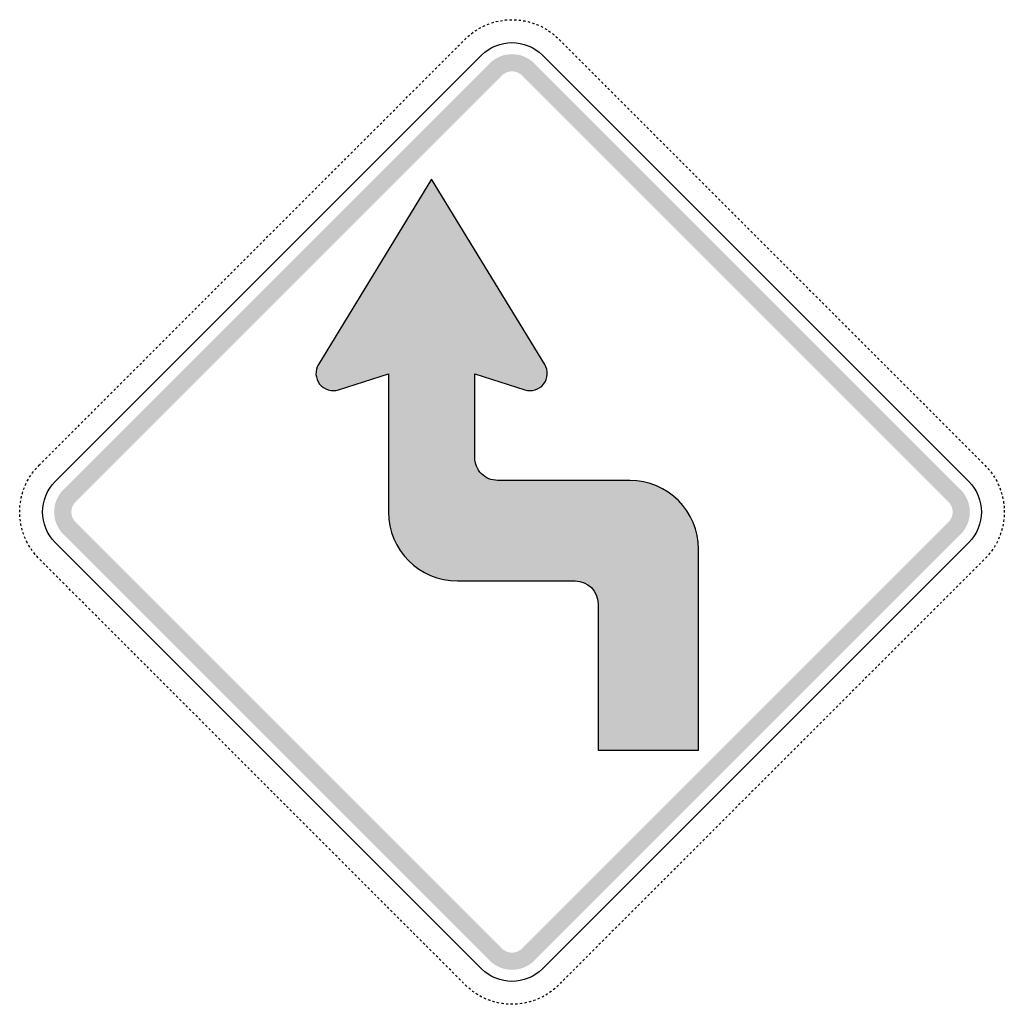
# Model space of a CAD drawing. Header units: inches. Extents: x -20.9 to 20.9, y -20.9 to 20.9.
import ezdxf

# ---------------------------------------------------------------- set-up
doc = ezdxf.new("R2010")
doc.units = ezdxf.units.IN
doc.header["$MEASUREMENT"] = 0

msp = doc.modelspace()

# ---------------------------------------------------------------- hatches: boundary and pattern name
for points in [[(0.95, 19.08), (0.852, 19.169), (0.746, 19.247), (0.633, 19.315), (0.514, 19.372), (0.39, 19.416), (0.262, 19.448), (0.132, 19.467), (0, 19.474), (-0.132, 19.467), (-0.262, 19.448), (-0.39, 19.416), (-0.514, 19.372), (-0.633, 19.315), (-0.746, 19.247), (-0.852, 19.169), (-0.95, 19.08), (-0.432, 18.562), (-0.387, 18.603), (-0.339, 18.638), (-0.288, 18.669), (-0.234, 18.695), (-0.177, 18.715), (-0.119, 18.73), (-0.06, 18.738), (0, 18.741), (0.06, 18.738), (0.119, 18.73), (0.177, 18.715), (0.234, 18.695), (0.288, 18.669), (0.339, 18.638), (0.387, 18.603), (0.432, 18.562), (0.95, 19.08)], [(-18.562, 0.432), (-0.432, 18.562), (-0.95, 19.08), (-19.08, 0.95), (-18.562, 0.432)], [(0.432, 18.562), (18.562, 0.432), (19.08, 0.95), (0.95, 19.08), (0.432, 18.562)], [(-19.08, 0.95), (-19.169, 0.852), (-19.247, 0.746), (-19.315, 0.633), (-19.372, 0.514), (-19.416, 0.39), (-19.448, 0.262), (-19.467, 0.132), (-19.474, 0), (-19.467, -0.132), (-19.448, -0.262), (-19.416, -0.39), (-19.372, -0.514), (-19.315, -0.633), (-19.247, -0.746), (-19.169, -0.852), (-19.08, -0.95), (-18.562, -0.432), (-18.603, -0.387), (-18.638, -0.339), (-18.669, -0.288), (-18.695, -0.234), (-18.715, -0.177), (-18.729, -0.119), (-18.738, -0.06), (-18.741, 0), (-18.738, 0.06), (-18.729, 0.119), (-18.715, 0.177), (-18.695, 0.234), (-18.669, 0.288), (-18.638, 0.339), (-18.603, 0.387), (-18.562, 0.432), (-19.08, 0.95)], [(19.08, -0.95), (19.169, -0.852), (19.248, -0.746), (19.315, -0.633), (19.372, -0.514), (19.416, -0.39), (19.448, -0.262), (19.467, -0.132), (19.474, 0), (19.467, 0.132), (19.448, 0.262), (19.416, 0.39), (19.372, 0.514), (19.315, 0.633), (19.248, 0.746), (19.169, 0.852), (19.08, 0.95), (18.562, 0.432), (18.603, 0.387), (18.638, 0.339), (18.669, 0.288), (18.695, 0.234), (18.715, 0.177), (18.73, 0.119), (18.738, 0.06), (18.741, 0), (18.738, -0.06), (18.73, -0.119), (18.715, -0.177), (18.695, -0.234), (18.669, -0.288), (18.638, -0.339), (18.603, -0.387), (18.562, -0.432), (19.08, -0.95)], [(-0.432, -18.562), (-18.562, -0.432), (-19.08, -0.95), (-0.95, -19.08), (-0.432, -18.562)], [(18.562, -0.432), (0.432, -18.562), (0.95, -19.08), (19.08, -0.95), (18.562, -0.432)], [(-0.95, -19.08), (-0.852, -19.169), (-0.746, -19.247), (-0.633, -19.315), (-0.514, -19.372), (-0.39, -19.416), (-0.262, -19.448), (-0.132, -19.467), (0, -19.474), (0.132, -19.467), (0.262, -19.448), (0.39, -19.416), (0.514, -19.372), (0.633, -19.315), (0.746, -19.247), (0.852, -19.169), (0.95, -19.08), (0.432, -18.562), (0.387, -18.603), (0.339, -18.638), (0.288, -18.669), (0.234, -18.695), (0.177, -18.715), (0.119, -18.73), (0.06, -18.738), (0, -18.741), (-0.06, -18.738), (-0.119, -18.73), (-0.177, -18.715), (-0.234, -18.695), (-0.288, -18.669), (-0.339, -18.638), (-0.387, -18.603), (-0.432, -18.562), (-0.95, -19.08)]]:
    msp.add_hatch(color=7).paths.add_polyline_path(points)
h = msp.add_hatch(color=7)
edge = h.paths.add_edge_path()
edge.add_line((-5.25, 5.883), (-5.25, 0))
edge.add_spline(control_points=[(-5.25, 0), (-5.25, -0.777), (-4.941, -1.523), (-4.392, -2.072), (-3.842, -2.622), (-3.097, -2.93), (-2.32, -2.93)], knot_values=[0, 0, 0, 0, 1, 1, 1, 2, 2, 2, 2], degree=3, periodic=0)
edge.add_line((-2.32, -2.93), (2.686, -2.93))
edge.add_spline(control_points=[(2.686, -2.93), (2.945, -2.93), (3.194, -3.033), (3.377, -3.216), (3.56, -3.4), (3.663, -3.648), (3.663, -3.907)], knot_values=[0, 0, 0, 0, 1, 1, 1, 2, 2, 2, 2], degree=3, periodic=0)
edge.add_line((3.663, -3.907), (3.663, -10.134))
edge.add_line((3.663, -10.134), (7.936, -10.134))
edge.add_line((7.936, -10.134), (7.936, -1.587))
edge.add_spline(control_points=[(7.936, -1.587), (7.936, 0.031), (6.624, 1.343), (5.006, 1.343)], knot_values=[0, 0, 0, 0, 1, 1, 1, 1], degree=3, periodic=0)
edge.add_line((5.006, 1.343), (-0.61, 1.343))
edge.add_spline(control_points=[(-0.61, 1.343), (-0.87, 1.343), (-1.118, 1.446), (-1.301, 1.629), (-1.484, 1.812), (-1.587, 2.061), (-1.587, 2.32)], knot_values=[0, 0, 0, 0, 1, 1, 1, 2, 2, 2, 2], degree=3, periodic=0)
edge.add_line((-1.587, 2.32), (-1.587, 5.883))
edge.add_line((-1.587, 5.883), (0.543, 5.198))
edge.add_spline(control_points=[(0.543, 5.198), (0.835, 5.105), (1.154, 5.202), (1.343, 5.442), (1.532, 5.683), (1.552, 6.016), (1.393, 6.277)], knot_values=[0, 0, 0, 0, 1, 1, 1, 2, 2, 2, 2], degree=3, periodic=0)
edge.add_line((1.393, 6.277), (-3.419, 14.163))
edge.add_line((-3.419, 14.163), (-8.23, 6.277))
edge.add_spline(control_points=[(-8.23, 6.277), (-8.39, 6.016), (-8.37, 5.683), (-8.181, 5.442), (-7.991, 5.202), (-7.672, 5.105), (-7.381, 5.198)], knot_values=[0, 0, 0, 0, 1, 1, 1, 2, 2, 2, 2], degree=3, periodic=0)
edge.add_line((-7.381, 5.198), (-5.25, 5.883))

# ---------------------------------------------------------------- linework, layer by layer
at = {"color": 7}
for p, q in [((-1.406, 20.562), (-1.321, 20.609)), ((-1.234, 20.653), (-1.182, 20.679)), ((-1.182, 20.679), (-1.146, 20.695)), ((-1.056, 20.734), (-0.965, 20.768)), ((-0.872, 20.8), (-0.8, 20.823)), ((-0.8, 20.823), (-0.779, 20.829)), ((-0.685, 20.854), (-0.669, 20.859)), ((-0.669, 20.859), (-0.589, 20.876)), ((-0.494, 20.895), (-0.403, 20.91)), ((-0.403, 20.91), (-0.397, 20.911)), ((-0.3, 20.922), (-0.269, 20.926)), ((-0.269, 20.926), (-0.203, 20.931)), ((-0.106, 20.936), (-0.008, 20.939)), ((0.09, 20.937), (0.135, 20.936)), ((0.135, 20.936), (0.187, 20.932)), ((0.285, 20.924), (0.382, 20.913)), ((0.478, 20.897), (0.536, 20.888)), ((0.536, 20.888), (0.574, 20.879)), ((0.669, 20.858), (0.764, 20.833)), ((0.857, 20.805), (0.929, 20.782)), ((0.929, 20.782), (0.95, 20.774)), ((1.041, 20.739), (1.057, 20.733)), ((1.057, 20.733), (1.131, 20.701)), ((1.22, 20.66), (1.306, 20.618)), ((1.306, 20.618), (1.307, 20.617)), ((1.393, 20.569), (1.427, 20.55)), ((1.427, 20.55), (1.477, 20.519)), ((-2.02, 20.082), (-1.986, 20.116)), ((-1.986, 20.116), (-1.95, 20.15)), ((-1.879, 20.217), (-1.805, 20.281)), ((-1.73, 20.343), (-1.66, 20.396)), ((-1.66, 20.396), (-1.652, 20.402)), ((-1.572, 20.458), (-1.545, 20.476)), ((-1.545, 20.476), (-1.49, 20.511)), ((1.559, 20.467), (1.639, 20.411)), ((1.717, 20.352), (1.772, 20.309)), ((1.772, 20.309), (1.793, 20.291)), ((1.867, 20.228), (1.881, 20.216)), ((1.881, 20.216), (1.939, 20.161)), ((-2.435, 19.668), (-2.366, 19.737)), ((-2.297, 19.806), (-2.227, 19.875)), ((-2.158, 19.944), (-2.089, 20.013)), ((2.009, 20.093), (2.078, 20.024)), ((2.147, 19.955), (2.216, 19.886)), ((2.285, 19.817), (2.354, 19.748)), ((-2.849, 19.253), (-2.78, 19.322)), ((-2.711, 19.391), (-2.642, 19.46)), ((-2.573, 19.529), (-2.504, 19.598)), ((2.424, 19.679), (2.493, 19.61)), ((2.562, 19.541), (2.631, 19.472)), ((2.7, 19.402), (2.769, 19.333)), ((2.838, 19.264), (2.907, 19.195)), ((-3.264, 18.839), (-3.194, 18.908)), ((-3.125, 18.977), (-3.056, 19.046)), ((-2.987, 19.115), (-2.918, 19.184)), ((2.976, 19.126), (3.045, 19.057)), ((3.114, 18.988), (3.183, 18.919)), ((3.252, 18.85), (3.321, 18.781)), ((-3.678, 18.424), (-3.609, 18.493)), ((-3.54, 18.562), (-3.471, 18.631)), ((-3.402, 18.701), (-3.333, 18.77)), ((3.39, 18.712), (3.46, 18.643)), ((3.529, 18.574), (3.598, 18.505)), ((3.667, 18.435), (3.736, 18.366)), ((-4.092, 18.01), (-4.023, 18.079)), ((-3.954, 18.148), (-3.885, 18.217)), ((-3.816, 18.286), (-3.747, 18.355)), ((3.805, 18.297), (3.874, 18.228)), ((3.943, 18.159), (4.012, 18.09)), ((4.081, 18.021), (4.15, 17.952)), ((-4.507, 17.595), (-4.438, 17.665)), ((-4.369, 17.734), (-4.3, 17.803)), ((-4.23, 17.872), (-4.161, 17.941)), ((4.219, 17.883), (4.288, 17.814)), ((4.357, 17.745), (4.427, 17.676)), ((4.496, 17.607), (4.565, 17.538)), ((-4.921, 17.181), (-4.852, 17.25)), ((-4.783, 17.319), (-4.714, 17.388)), ((-4.645, 17.457), (-4.576, 17.526)), ((4.634, 17.469), (4.703, 17.399)), ((4.772, 17.33), (4.841, 17.261)), ((4.91, 17.192), (4.979, 17.123)), ((-5.336, 16.767), (-5.267, 16.836)), ((-5.197, 16.905), (-5.128, 16.974)), ((-5.059, 17.043), (-4.99, 17.112)), ((5.048, 17.054), (5.117, 16.985)), ((5.186, 16.916), (5.255, 16.847)), ((5.324, 16.778), (5.394, 16.709)), ((-5.75, 16.352), (-5.681, 16.421)), ((-5.612, 16.49), (-5.543, 16.559)), ((-5.474, 16.628), (-5.405, 16.698)), ((5.463, 16.64), (5.532, 16.571)), ((5.601, 16.502), (5.67, 16.432)), ((5.739, 16.363), (5.808, 16.294)), ((-6.164, 15.938), (-6.095, 16.007)), ((-6.026, 16.076), (-5.957, 16.145)), ((-5.888, 16.214), (-5.819, 16.283)), ((5.877, 16.225), (5.946, 16.156)), ((6.015, 16.087), (6.084, 16.018)), ((6.153, 15.949), (6.222, 15.88)), ((-6.579, 15.523), (-6.51, 15.592)), ((-6.441, 15.662), (-6.372, 15.731)), ((-6.303, 15.8), (-6.233, 15.869)), ((6.291, 15.811), (6.36, 15.742)), ((6.43, 15.673), (6.499, 15.604)), ((6.568, 15.535), (6.637, 15.466)), ((-6.993, 15.109), (-6.924, 15.178)), ((-6.855, 15.247), (-6.786, 15.316)), ((-6.717, 15.385), (-6.648, 15.454)), ((6.706, 15.396), (6.775, 15.327)), ((6.844, 15.258), (6.913, 15.189)), ((6.982, 15.12), (7.051, 15.051)), ((-7.408, 14.695), (-7.339, 14.764)), ((-7.27, 14.833), (-7.2, 14.902)), ((-7.131, 14.971), (-7.062, 15.04)), ((7.12, 14.982), (7.189, 14.913)), ((7.258, 14.844), (7.327, 14.775)), ((7.397, 14.706), (7.466, 14.637)), ((-7.822, 14.28), (-7.753, 14.349)), ((-7.684, 14.418), (-7.615, 14.487)), ((-7.546, 14.556), (-7.477, 14.625)), ((7.535, 14.568), (7.604, 14.499)), ((7.673, 14.429), (7.742, 14.36)), ((7.811, 14.291), (7.88, 14.222)), ((-8.237, 13.866), (-8.167, 13.935)), ((-8.098, 14.004), (-8.029, 14.073)), ((-7.96, 14.142), (-7.891, 14.211)), ((7.949, 14.153), (8.018, 14.084)), ((8.087, 14.015), (8.156, 13.946)), ((8.225, 13.877), (8.294, 13.808)), ((-8.651, 13.451), (-8.582, 13.52)), ((-8.513, 13.589), (-8.444, 13.658)), ((-8.375, 13.728), (-8.306, 13.797)), ((8.364, 13.739), (8.433, 13.67)), ((8.502, 13.601), (8.571, 13.532)), ((8.64, 13.462), (8.709, 13.393)), ((-9.065, 13.037), (-8.996, 13.106)), ((-8.927, 13.175), (-8.858, 13.244)), ((-8.789, 13.313), (-8.72, 13.382)), ((8.778, 13.324), (8.847, 13.255)), ((8.916, 13.186), (8.985, 13.117)), ((9.054, 13.048), (9.123, 12.979)), ((-9.48, 12.622), (-9.411, 12.692)), ((-9.342, 12.761), (-9.273, 12.83)), ((-9.203, 12.899), (-9.134, 12.968)), ((9.192, 12.91), (9.261, 12.841)), ((9.33, 12.772), (9.4, 12.703)), ((9.469, 12.634), (9.538, 12.565)), ((-9.894, 12.208), (-9.825, 12.277)), ((-9.756, 12.346), (-9.687, 12.415)), ((-9.618, 12.484), (-9.549, 12.553)), ((9.607, 12.496), (9.676, 12.426)), ((9.745, 12.357), (9.814, 12.288)), ((9.883, 12.219), (9.952, 12.15)), ((-10.309, 11.794), (-10.24, 11.863)), ((-10.17, 11.932), (-10.101, 12.001)), ((-10.032, 12.07), (-9.963, 12.139)), ((10.021, 12.081), (10.09, 12.012)), ((10.159, 11.943), (10.228, 11.874)), ((10.297, 11.805), (10.367, 11.736)), ((-10.861, 11.241), (-10.792, 11.31)), ((-10.723, 11.379), (-10.654, 11.448)), ((-10.585, 11.517), (-10.516, 11.586)), ((-10.447, 11.655), (-10.378, 11.725)), ((10.436, 11.667), (10.505, 11.598)), ((10.574, 11.529), (10.643, 11.459)), ((10.712, 11.39), (10.781, 11.321)), ((-11.276, 10.827), (-11.207, 10.896)), ((-11.137, 10.965), (-11.068, 11.034)), ((-10.999, 11.103), (-10.93, 11.172)), ((10.85, 11.252), (10.919, 11.183)), ((10.988, 11.114), (11.057, 11.045)), ((11.126, 10.976), (11.195, 10.907)), ((-11.69, 10.412), (-11.621, 10.481)), ((-11.552, 10.55), (-11.483, 10.619)), ((-11.414, 10.689), (-11.345, 10.758)), ((11.264, 10.838), (11.333, 10.769)), ((11.403, 10.7), (11.472, 10.631)), ((11.541, 10.562), (11.61, 10.492)), ((-12.104, 9.998), (-12.035, 10.067)), ((-11.966, 10.136), (-11.897, 10.205)), ((-11.828, 10.274), (-11.759, 10.343)), ((11.679, 10.423), (11.748, 10.354)), ((11.817, 10.285), (11.886, 10.216)), ((11.955, 10.147), (12.024, 10.078)), ((-12.519, 9.583), (-12.45, 9.652)), ((-12.381, 9.722), (-12.312, 9.791)), ((-12.243, 9.86), (-12.173, 9.929)), ((12.093, 10.009), (12.162, 9.94)), ((12.231, 9.871), (12.3, 9.802)), ((12.37, 9.733), (12.439, 9.664)), ((-12.933, 9.169), (-12.864, 9.238)), ((-12.795, 9.307), (-12.726, 9.376)), ((-12.657, 9.445), (-12.588, 9.514)), ((12.508, 9.595), (12.577, 9.526)), ((12.646, 9.456), (12.715, 9.387)), ((12.784, 9.318), (12.853, 9.249)), ((-13.348, 8.755), (-13.279, 8.824)), ((-13.21, 8.893), (-13.14, 8.962)), ((-13.071, 9.031), (-13.002, 9.1)), ((12.922, 9.18), (12.991, 9.111)), ((13.06, 9.042), (13.129, 8.973)), ((13.198, 8.904), (13.267, 8.835)), ((-13.762, 8.34), (-13.693, 8.409)), ((-13.624, 8.478), (-13.555, 8.547)), ((-13.486, 8.616), (-13.417, 8.685)), ((13.337, 8.766), (13.406, 8.697)), ((13.475, 8.628), (13.544, 8.559)), ((13.613, 8.489), (13.682, 8.42)), ((-14.176, 7.926), (-14.107, 7.995)), ((-14.038, 8.064), (-13.969, 8.133)), ((-13.9, 8.202), (-13.831, 8.271)), ((13.751, 8.351), (13.82, 8.282)), ((13.889, 8.213), (13.958, 8.144)), ((14.027, 8.075), (14.096, 8.006)), ((-14.591, 7.511), (-14.522, 7.58)), ((-14.453, 7.649), (-14.384, 7.719)), ((-14.315, 7.788), (-14.246, 7.857)), ((14.165, 7.937), (14.234, 7.868)), ((14.303, 7.799), (14.373, 7.73)), ((14.442, 7.661), (14.511, 7.592)), ((-15.005, 7.097), (-14.936, 7.166)), ((-14.867, 7.235), (-14.798, 7.304)), ((-14.729, 7.373), (-14.66, 7.442)), ((14.58, 7.523), (14.649, 7.453)), ((14.718, 7.384), (14.787, 7.315)), ((14.856, 7.246), (14.925, 7.177)), ((-15.42, 6.682), (-15.351, 6.752)), ((-15.282, 6.821), (-15.213, 6.89)), ((-15.143, 6.959), (-15.074, 7.028)), ((14.994, 7.108), (15.063, 7.039)), ((15.132, 6.97), (15.201, 6.901)), ((15.27, 6.832), (15.34, 6.763)), ((-15.834, 6.268), (-15.765, 6.337)), ((-15.696, 6.406), (-15.627, 6.475)), ((-15.558, 6.544), (-15.489, 6.613)), ((15.409, 6.694), (15.478, 6.625)), ((15.547, 6.556), (15.616, 6.486)), ((15.685, 6.417), (15.754, 6.348)), ((-16.249, 5.854), (-16.18, 5.923)), ((-16.11, 5.992), (-16.041, 6.061)), ((-15.972, 6.13), (-15.903, 6.199)), ((15.823, 6.279), (15.892, 6.21)), ((15.961, 6.141), (16.03, 6.072)), ((16.099, 6.003), (16.168, 5.934)), ((16.237, 5.865), (16.306, 5.796)), ((-16.663, 5.439), (-16.594, 5.508)), ((-16.525, 5.577), (-16.456, 5.646)), ((-16.387, 5.716), (-16.318, 5.785)), ((16.376, 5.727), (16.445, 5.658)), ((16.514, 5.589), (16.583, 5.519)), ((16.652, 5.45), (16.721, 5.381)), ((-17.077, 5.025), (-17.008, 5.094)), ((-16.939, 5.163), (-16.87, 5.232)), ((-16.801, 5.301), (-16.732, 5.37)), ((16.79, 5.312), (16.859, 5.243)), ((16.928, 5.174), (16.997, 5.105)), ((17.066, 5.036), (17.135, 4.967)), ((-17.492, 4.61), (-17.423, 4.679)), ((-17.354, 4.749), (-17.285, 4.818)), ((-17.216, 4.887), (-17.146, 4.956)), ((17.204, 4.898), (17.273, 4.829)), ((17.343, 4.76), (17.412, 4.691)), ((17.481, 4.622), (17.55, 4.553)), ((-17.906, 4.196), (-17.837, 4.265)), ((-17.768, 4.334), (-17.699, 4.403)), ((-17.63, 4.472), (-17.561, 4.541)), ((17.619, 4.483), (17.688, 4.414)), ((17.757, 4.345), (17.826, 4.276)), ((17.895, 4.207), (17.964, 4.138)), ((-18.321, 3.782), (-18.252, 3.851)), ((-18.183, 3.92), (-18.113, 3.989)), ((-18.044, 4.058), (-17.975, 4.127)), ((18.033, 4.069), (18.102, 4)), ((18.171, 3.931), (18.24, 3.862)), ((18.31, 3.793), (18.379, 3.724)), ((-18.735, 3.367), (-18.666, 3.436)), ((-18.597, 3.505), (-18.528, 3.574)), ((-18.459, 3.643), (-18.39, 3.712)), ((18.448, 3.655), (18.517, 3.586)), ((18.586, 3.516), (18.655, 3.447)), ((18.724, 3.378), (18.793, 3.309)), ((-19.149, 2.953), (-19.08, 3.022)), ((-19.011, 3.091), (-18.942, 3.16)), ((-18.873, 3.229), (-18.804, 3.298)), ((18.862, 3.24), (18.931, 3.171)), ((19, 3.102), (19.069, 3.033)), ((19.138, 2.964), (19.207, 2.895)), ((-19.564, 2.538), (-19.495, 2.607)), ((-19.426, 2.676), (-19.357, 2.746)), ((-19.288, 2.815), (-19.219, 2.884)), ((19.276, 2.826), (19.346, 2.757)), ((19.415, 2.688), (19.484, 2.619)), ((19.553, 2.55), (19.622, 2.48)), ((-19.978, 2.124), (-19.909, 2.193)), ((-19.84, 2.262), (-19.771, 2.331)), ((-19.702, 2.4), (-19.633, 2.469)), ((19.691, 2.411), (19.76, 2.342)), ((19.829, 2.273), (19.898, 2.204)), ((19.967, 2.135), (20.036, 2.066)), ((-20.396, 1.66), (-20.351, 1.718)), ((-20.29, 1.794), (-20.227, 1.868)), ((-20.16, 1.94), (-20.116, 1.986)), ((-20.116, 1.986), (-20.047, 2.055)), ((20.105, 1.997), (20.117, 1.986)), ((20.117, 1.986), (20.173, 1.926)), ((20.239, 1.854), (20.303, 1.78)), ((20.363, 1.703), (20.396, 1.66)), ((-20.616, 1.309), (-20.569, 1.394)), ((-20.519, 1.478), (-20.476, 1.545)), ((-20.476, 1.545), (-20.466, 1.56)), ((-20.41, 1.64), (-20.396, 1.66)), ((20.396, 1.66), (20.421, 1.625)), ((20.477, 1.545), (20.528, 1.462)), ((20.578, 1.378), (20.618, 1.306)), ((20.618, 1.306), (20.625, 1.292)), ((-20.823, 0.8), (-20.804, 0.858)), ((-20.773, 0.951), (-20.739, 1.042)), ((-20.701, 1.132), (-20.679, 1.182)), ((-20.679, 1.182), (-20.66, 1.221)), ((20.668, 1.204), (20.679, 1.182)), ((20.679, 1.182), (20.708, 1.115)), ((20.745, 1.025), (20.78, 0.934)), ((20.81, 0.841), (20.823, 0.8)), ((-20.91, 0.403), (-20.897, 0.479)), ((-20.879, 0.575), (-20.859, 0.669)), ((-20.859, 0.669), (-20.858, 0.671)), ((-20.833, 0.765), (-20.823, 0.8)), ((20.823, 0.8), (20.838, 0.747)), ((20.862, 0.653), (20.883, 0.557)), ((20.9, 0.461), (20.91, 0.403)), ((-20.939, 0), (-20.937, 0.091)), ((-20.932, 0.189), (-20.926, 0.269)), ((-20.926, 0.269), (-20.924, 0.286)), ((-20.912, 0.383), (-20.91, 0.403)), ((20.91, 0.403), (20.915, 0.365)), ((20.926, 0.268), (20.933, 0.17)), ((20.937, 0.073), (20.939, 0)), ((-20.939, -0.007), (-20.939, 0)), ((-20.936, -0.135), (-20.937, -0.104)), ((-20.931, -0.202), (-20.936, -0.135)), ((-20.911, -0.396), (-20.923, -0.299)), ((20.91, -0.403), (20.908, -0.414)), ((20.92, -0.317), (20.91, -0.403)), ((20.936, -0.135), (20.93, -0.22)), ((20.936, -0.123), (20.936, -0.135)), ((20.939, 0), (20.938, -0.025)), ((-20.888, -0.536), (-20.895, -0.492)), ((-20.876, -0.588), (-20.888, -0.536)), ((-20.829, -0.778), (-20.855, -0.683)), ((20.85, -0.701), (20.824, -0.796)), ((20.888, -0.536), (20.872, -0.606)), ((20.892, -0.511), (20.888, -0.536)), ((-20.782, -0.929), (-20.8, -0.871)), ((-20.769, -0.963), (-20.782, -0.929)), ((-20.733, -1.057), (-20.734, -1.055)), ((-20.695, -1.144), (-20.733, -1.057)), ((-20.618, -1.306), (-20.654, -1.233)), ((20.646, -1.249), (20.618, -1.306)), ((20.727, -1.072), (20.688, -1.161)), ((20.782, -0.929), (20.762, -0.981)), ((20.795, -0.889), (20.782, -0.929)), ((-20.61, -1.32), (-20.618, -1.306)), ((-20.55, -1.427), (-20.562, -1.405)), ((-20.512, -1.489), (-20.55, -1.427)), ((-20.403, -1.651), (-20.458, -1.571)), ((20.396, -1.66), (20.392, -1.666)), ((20.448, -1.586), (20.396, -1.66)), ((20.55, -1.427), (20.502, -1.504)), ((20.553, -1.421), (20.55, -1.427)), ((20.618, -1.306), (20.601, -1.336)), ((-20.309, -1.772), (-20.343, -1.729)), ((-20.282, -1.804), (-20.309, -1.772)), ((-20.216, -1.881), (-20.218, -1.878)), ((-20.151, -1.949), (-20.216, -1.881)), ((-20.014, -2.088), (-20.083, -2.019)), ((20.07, -2.032), (20.001, -2.101)), ((20.206, -1.892), (20.138, -1.963)), ((20.309, -1.772), (20.27, -1.818)), ((20.332, -1.743), (20.309, -1.772)), ((-19.876, -2.227), (-19.945, -2.157)), ((-19.738, -2.365), (-19.807, -2.296)), ((-19.599, -2.503), (-19.668, -2.434)), ((19.655, -2.447), (19.586, -2.516)), ((19.794, -2.309), (19.725, -2.378)), ((19.932, -2.171), (19.863, -2.24)), ((-19.461, -2.641), (-19.53, -2.572)), ((-19.323, -2.779), (-19.392, -2.71)), ((-19.185, -2.917), (-19.254, -2.848)), ((19.241, -2.861), (19.172, -2.93)), ((19.379, -2.723), (19.31, -2.792)), ((19.517, -2.585), (19.448, -2.654)), ((-19.047, -3.055), (-19.116, -2.986)), ((-18.909, -3.194), (-18.978, -3.124)), ((-18.771, -3.332), (-18.84, -3.263)), ((18.827, -3.276), (18.758, -3.345)), ((18.965, -3.138), (18.896, -3.207)), ((19.103, -2.999), (19.034, -3.068)), ((-18.632, -3.47), (-18.701, -3.401)), ((-18.494, -3.608), (-18.563, -3.539)), ((-18.356, -3.746), (-18.425, -3.677)), ((18.412, -3.69), (18.343, -3.759)), ((18.55, -3.552), (18.481, -3.621)), ((18.688, -3.414), (18.619, -3.483)), ((-18.218, -3.884), (-18.287, -3.815)), ((-18.08, -4.022), (-18.149, -3.953)), ((-17.942, -4.161), (-18.011, -4.091)), ((17.998, -4.105), (17.929, -4.174)), ((18.136, -3.966), (18.067, -4.035)), ((18.274, -3.828), (18.205, -3.897)), ((-17.804, -4.299), (-17.873, -4.23)), ((-17.665, -4.437), (-17.734, -4.368)), ((-17.527, -4.575), (-17.596, -4.506)), ((17.583, -4.519), (17.514, -4.588)), ((17.721, -4.381), (17.652, -4.45)), ((17.86, -4.243), (17.791, -4.312)), ((-17.389, -4.713), (-17.458, -4.644)), ((-17.251, -4.851), (-17.32, -4.782)), ((-17.113, -4.989), (-17.182, -4.92)), ((17.169, -4.933), (17.1, -5.002)), ((17.307, -4.795), (17.238, -4.864)), ((17.445, -4.657), (17.376, -4.726)), ((-16.975, -5.127), (-17.044, -5.058)), ((-16.837, -5.266), (-16.906, -5.197)), ((-16.698, -5.404), (-16.768, -5.335)), ((16.755, -5.348), (16.685, -5.417)), ((16.893, -5.21), (16.824, -5.279)), ((17.031, -5.071), (16.962, -5.141)), ((-16.56, -5.542), (-16.629, -5.473)), ((-16.422, -5.68), (-16.491, -5.611)), ((-16.284, -5.818), (-16.353, -5.749)), ((16.34, -5.762), (16.271, -5.831)), ((16.478, -5.624), (16.409, -5.693)), ((16.616, -5.486), (16.547, -5.555)), ((-16.146, -5.956), (-16.215, -5.887)), ((-16.008, -6.094), (-16.077, -6.025)), ((-15.87, -6.233), (-15.939, -6.164)), ((15.926, -6.177), (15.857, -6.246)), ((16.064, -6.038), (15.995, -6.108)), ((16.202, -5.9), (16.133, -5.969)), ((-15.731, -6.371), (-15.801, -6.302)), ((-15.593, -6.509), (-15.662, -6.44)), ((-15.455, -6.647), (-15.524, -6.578)), ((15.511, -6.591), (15.442, -6.66)), ((15.649, -6.453), (15.58, -6.522)), ((15.788, -6.315), (15.718, -6.384)), ((-15.317, -6.785), (-15.386, -6.716)), ((-15.179, -6.923), (-15.248, -6.854)), ((-15.041, -7.061), (-15.11, -6.992)), ((15.097, -7.005), (15.028, -7.074)), ((15.235, -6.867), (15.166, -6.936)), ((15.373, -6.729), (15.304, -6.798)), ((-14.903, -7.2), (-14.972, -7.13)), ((-14.765, -7.338), (-14.834, -7.269)), ((-14.626, -7.476), (-14.695, -7.407)), ((14.682, -7.42), (14.613, -7.489)), ((14.821, -7.282), (14.752, -7.351)), ((14.959, -7.144), (14.89, -7.213)), ((-14.488, -7.614), (-14.557, -7.545)), ((-14.35, -7.752), (-14.419, -7.683)), ((-14.212, -7.89), (-14.281, -7.821)), ((14.268, -7.834), (14.199, -7.903)), ((14.406, -7.696), (14.337, -7.765)), ((14.544, -7.558), (14.475, -7.627)), ((-14.074, -8.028), (-14.143, -7.959)), ((-13.936, -8.167), (-14.005, -8.097)), ((-13.798, -8.305), (-13.867, -8.236)), ((-13.659, -8.443), (-13.728, -8.374)), ((13.854, -8.249), (13.785, -8.318)), ((13.992, -8.111), (13.923, -8.18)), ((14.13, -7.972), (14.061, -8.041)), ((-13.521, -8.581), (-13.59, -8.512)), ((-13.383, -8.719), (-13.452, -8.65)), ((-13.245, -8.857), (-13.314, -8.788)), ((13.439, -8.663), (13.37, -8.732)), ((13.577, -8.525), (13.508, -8.594)), ((13.715, -8.387), (13.646, -8.456)), ((-13.107, -8.995), (-13.176, -8.926)), ((-12.969, -9.134), (-13.038, -9.064)), ((-12.831, -9.272), (-12.9, -9.203)), ((13.025, -9.078), (12.956, -9.147)), ((13.163, -8.939), (13.094, -9.008)), ((13.301, -8.801), (13.232, -8.87)), ((-12.692, -9.41), (-12.761, -9.341)), ((-12.554, -9.548), (-12.623, -9.479)), ((-12.416, -9.686), (-12.485, -9.617)), ((12.472, -9.63), (12.403, -9.699)), ((12.61, -9.492), (12.541, -9.561)), ((12.748, -9.354), (12.679, -9.423)), ((12.887, -9.216), (12.818, -9.285)), ((-12.278, -9.824), (-12.347, -9.755)), ((-12.14, -9.962), (-12.209, -9.893)), ((-12.002, -10.1), (-12.071, -10.031)), ((12.058, -10.044), (11.989, -10.114)), ((12.196, -9.906), (12.127, -9.975)), ((12.334, -9.768), (12.265, -9.837)), ((-11.864, -10.239), (-11.933, -10.17)), ((-11.725, -10.377), (-11.795, -10.308)), ((-11.587, -10.515), (-11.656, -10.446)), ((11.643, -10.459), (11.574, -10.528)), ((11.782, -10.321), (11.712, -10.39)), ((11.92, -10.183), (11.851, -10.252)), ((-11.449, -10.653), (-11.518, -10.584)), ((-11.311, -10.791), (-11.38, -10.722)), ((-11.173, -10.929), (-11.242, -10.86)), ((11.229, -10.873), (11.16, -10.942)), ((11.367, -10.735), (11.298, -10.804)), ((11.505, -10.597), (11.436, -10.666)), ((-11.035, -11.067), (-11.104, -10.998)), ((-10.897, -11.206), (-10.966, -11.137)), ((-10.758, -11.344), (-10.828, -11.275)), ((10.815, -11.288), (10.745, -11.357)), ((10.953, -11.15), (10.884, -11.219)), ((11.091, -11.011), (11.022, -11.081)), ((-10.62, -11.482), (-10.689, -11.413)), ((-10.482, -11.62), (-10.551, -11.551)), ((-10.344, -11.758), (-10.413, -11.689)), ((10.4, -11.702), (10.331, -11.771)), ((10.538, -11.564), (10.469, -11.633)), ((10.676, -11.426), (10.607, -11.495)), ((-10.206, -11.896), (-10.275, -11.827)), ((-10.068, -12.034), (-10.137, -11.965)), ((-9.93, -12.173), (-9.999, -12.104)), ((9.986, -12.117), (9.917, -12.186)), ((10.124, -11.978), (10.055, -12.047)), ((10.262, -11.84), (10.193, -11.909)), ((-9.792, -12.311), (-9.861, -12.242)), ((-9.653, -12.449), (-9.722, -12.38)), ((-9.515, -12.587), (-9.584, -12.518)), ((9.571, -12.531), (9.502, -12.6)), ((9.709, -12.393), (9.64, -12.462)), ((9.848, -12.255), (9.778, -12.324)), ((-9.377, -12.725), (-9.446, -12.656)), ((-9.239, -12.863), (-9.308, -12.794)), ((-9.101, -13.001), (-9.17, -12.932)), ((9.157, -12.945), (9.088, -13.014)), ((9.295, -12.807), (9.226, -12.876)), ((9.433, -12.669), (9.364, -12.738)), ((-8.963, -13.14), (-9.032, -13.07)), ((-8.825, -13.278), (-8.894, -13.209)), ((-8.686, -13.416), (-8.755, -13.347)), ((8.742, -13.36), (8.673, -13.429)), ((8.881, -13.222), (8.812, -13.291)), ((9.019, -13.084), (8.95, -13.153)), ((-8.548, -13.554), (-8.617, -13.485)), ((-8.41, -13.692), (-8.479, -13.623)), ((-8.272, -13.83), (-8.341, -13.761)), ((8.328, -13.774), (8.259, -13.843)), ((8.466, -13.636), (8.397, -13.705)), ((8.604, -13.498), (8.535, -13.567)), ((-8.134, -13.968), (-8.203, -13.899)), ((-7.996, -14.107), (-8.065, -14.037)), ((-7.858, -14.245), (-7.927, -14.176)), ((7.914, -14.189), (7.845, -14.258)), ((8.052, -14.051), (7.983, -14.12)), ((8.19, -13.912), (8.121, -13.981)), ((-7.719, -14.383), (-7.788, -14.314)), ((-7.581, -14.521), (-7.65, -14.452)), ((-7.443, -14.659), (-7.512, -14.59)), ((7.499, -14.603), (7.43, -14.672)), ((7.637, -14.465), (7.568, -14.534)), ((7.775, -14.327), (7.706, -14.396)), ((-7.305, -14.797), (-7.374, -14.728)), ((-7.167, -14.935), (-7.236, -14.866)), ((-7.029, -15.073), (-7.098, -15.004)), ((7.085, -15.017), (7.016, -15.087)), ((7.223, -14.879), (7.154, -14.948)), ((7.361, -14.741), (7.292, -14.81)), ((-6.891, -15.212), (-6.96, -15.143)), ((-6.752, -15.35), (-6.822, -15.281)), ((-6.614, -15.488), (-6.683, -15.419)), ((6.67, -15.432), (6.601, -15.501)), ((6.809, -15.294), (6.739, -15.363)), ((6.947, -15.156), (6.878, -15.225)), ((-6.476, -15.626), (-6.545, -15.557)), ((-6.338, -15.764), (-6.407, -15.695)), ((-6.2, -15.902), (-6.269, -15.833)), ((6.256, -15.846), (6.187, -15.915)), ((6.394, -15.708), (6.325, -15.777)), ((6.532, -15.57), (6.463, -15.639)), ((-6.062, -16.04), (-6.131, -15.971)), ((-5.924, -16.179), (-5.993, -16.11)), ((-5.785, -16.317), (-5.855, -16.248)), ((5.842, -16.261), (5.772, -16.33)), ((5.98, -16.123), (5.911, -16.192)), ((6.118, -15.984), (6.049, -16.054)), ((-5.647, -16.455), (-5.716, -16.386)), ((-5.509, -16.593), (-5.578, -16.524)), ((-5.371, -16.731), (-5.44, -16.662)), ((5.427, -16.675), (5.358, -16.744)), ((5.565, -16.537), (5.496, -16.606)), ((5.703, -16.399), (5.634, -16.468)), ((-5.233, -16.869), (-5.302, -16.8)), ((-5.095, -17.007), (-5.164, -16.938)), ((-4.957, -17.146), (-5.026, -17.077)), ((5.013, -17.09), (4.944, -17.159)), ((5.151, -16.951), (5.082, -17.02)), ((5.289, -16.813), (5.22, -16.882)), ((-4.819, -17.284), (-4.888, -17.215)), ((-4.68, -17.422), (-4.749, -17.353)), ((-4.542, -17.56), (-4.611, -17.491)), ((4.598, -17.504), (4.529, -17.573)), ((4.736, -17.366), (4.667, -17.435)), ((4.875, -17.228), (4.805, -17.297)), ((-4.404, -17.698), (-4.473, -17.629)), ((-4.266, -17.836), (-4.335, -17.767)), ((-4.128, -17.974), (-4.197, -17.905)), ((4.184, -17.918), (4.115, -17.987)), ((4.322, -17.78), (4.253, -17.849)), ((4.46, -17.642), (4.391, -17.711)), ((-3.99, -18.113), (-4.059, -18.043)), ((-3.852, -18.251), (-3.921, -18.182)), ((-3.713, -18.389), (-3.782, -18.32)), ((3.769, -18.333), (3.7, -18.402)), ((3.908, -18.195), (3.839, -18.264)), ((4.046, -18.057), (3.977, -18.126)), ((-3.575, -18.527), (-3.644, -18.458)), ((-3.437, -18.665), (-3.506, -18.596)), ((-3.299, -18.803), (-3.368, -18.734)), ((3.355, -18.747), (3.286, -18.816)), ((3.493, -18.609), (3.424, -18.678)), ((3.631, -18.471), (3.562, -18.54)), ((-3.161, -18.941), (-3.23, -18.872)), ((-3.023, -19.08), (-3.092, -19.01)), ((-2.885, -19.218), (-2.954, -19.149)), ((2.941, -19.162), (2.872, -19.231)), ((3.079, -19.024), (3.01, -19.093)), ((3.217, -18.885), (3.148, -18.954)), ((-2.746, -19.356), (-2.815, -19.287)), ((-2.608, -19.494), (-2.677, -19.425)), ((-2.47, -19.632), (-2.539, -19.563)), ((2.526, -19.576), (2.457, -19.645)), ((2.664, -19.438), (2.595, -19.507)), ((2.802, -19.3), (2.733, -19.369)), ((-2.332, -19.77), (-2.401, -19.701)), ((-2.194, -19.908), (-2.263, -19.839)), ((-2.056, -20.046), (-2.125, -19.977)), ((2.112, -19.99), (2.043, -20.06)), ((2.25, -19.852), (2.181, -19.921)), ((2.388, -19.714), (2.319, -19.783)), ((-1.986, -20.116), (-1.987, -20.116)), ((-1.916, -20.183), (-1.986, -20.116)), ((-1.772, -20.309), (-1.843, -20.248)), ((-1.769, -20.312), (-1.772, -20.309)), ((-1.66, -20.396), (-1.692, -20.372)), ((-1.613, -20.429), (-1.66, -20.396)), ((-1.45, -20.536), (-1.532, -20.484)), ((1.517, -20.494), (1.434, -20.546)), ((1.66, -20.396), (1.598, -20.44)), ((1.677, -20.383), (1.66, -20.396)), ((1.772, -20.309), (1.755, -20.323)), ((1.829, -20.26), (1.772, -20.309)), ((1.973, -20.128), (1.903, -20.196)), ((-1.306, -20.618), (-1.365, -20.585)), ((-1.279, -20.631), (-1.306, -20.618)), ((-1.182, -20.679), (-1.191, -20.674)), ((-1.102, -20.714), (-1.182, -20.679)), ((-0.929, -20.782), (-1.012, -20.75)), ((-0.92, -20.784), (-0.929, -20.782)), ((-0.8, -20.823), (-0.827, -20.814)), ((-0.733, -20.841), (-0.8, -20.823)), ((-0.543, -20.886), (-0.638, -20.865)), ((-0.403, -20.91), (-0.447, -20.903)), ((-0.35, -20.916), (-0.403, -20.91)), ((-0.156, -20.934), (-0.253, -20.927)), ((0, -20.939), (-0.058, -20.938)), ((0.04, -20.938), (0, -20.939)), ((0.235, -20.929), (0.137, -20.936)), ((0.403, -20.91), (0.332, -20.919)), ((0.429, -20.906), (0.403, -20.91)), ((0.536, -20.888), (0.525, -20.89)), ((0.62, -20.869), (0.536, -20.888)), ((0.8, -20.823), (0.715, -20.846)), ((0.81, -20.82), (0.8, -20.823)), ((0.929, -20.782), (0.902, -20.79)), ((0.994, -20.757), (0.929, -20.782)), ((1.175, -20.682), (1.085, -20.721)), ((1.306, -20.618), (1.262, -20.639)), ((1.349, -20.594), (1.306, -20.618))]:
    msp.add_line(p, q, dxfattribs=at)
for points in [[(-19.426, 1.295), (-1.295, 19.426)], [(1.295, 19.426), (19.426, 1.295)], [(1.393, 6.277), (-3.419, 14.163), (-8.23, 6.277)], [(-7.381, 5.198), (-5.25, 5.883)], [(-5.25, 5.883), (-5.25, 0)], [(-1.587, 2.32), (-1.587, 5.883), (0.543, 5.198)], [(5.006, 1.343), (-0.61, 1.343)], [(-1.295, -19.426), (-19.426, -1.295)], [(19.426, -1.295), (1.295, -19.426)], [(3.663, -3.907), (3.663, -10.134), (7.936, -10.134), (7.936, -1.587)], [(-2.32, -2.93), (2.686, -2.93)]]:
    msp.add_lwpolyline(points, dxfattribs=at)
for points in [[(-1.295, 19.426), (-0.58, 20.141), (0.58, 20.141), (1.295, 19.426)], [(-19.426, -1.295), (-20.141, -0.58), (-20.141, 0.58), (-19.426, 1.295)], [(7.936, -1.587), (7.936, 0.031), (6.624, 1.343), (5.006, 1.343)], [(19.426, 1.295), (20.141, 0.58), (20.141, -0.58), (19.426, -1.295)], [(-5.25, 0), (-5.25, -1.618), (-3.938, -2.93), (-2.32, -2.93)], [(2.686, -2.93), (3.226, -2.93), (3.663, -3.368), (3.663, -3.907)], [(1.295, -19.426), (0.58, -20.141), (-0.58, -20.141), (-1.295, -19.426)]]:
    msp.add_open_spline(points, degree=3, dxfattribs=at)
for points in [[(-8.23, 6.277), (-8.39, 6.016), (-8.37, 5.683), (-8.181, 5.442), (-7.991, 5.202), (-7.672, 5.105), (-7.381, 5.198)], [(0.543, 5.198), (0.835, 5.105), (1.154, 5.202), (1.343, 5.442), (1.532, 5.683), (1.552, 6.016), (1.393, 6.277)], [(-0.61, 1.343), (-0.87, 1.343), (-1.118, 1.446), (-1.301, 1.629), (-1.484, 1.812), (-1.587, 2.061), (-1.587, 2.32)]]:
    msp.add_open_spline(points, degree=3, knots=[0, 0, 0, 0, 1, 1, 1, 2, 2, 2, 2], dxfattribs=at)

doc.saveas('drawing.dxf')
